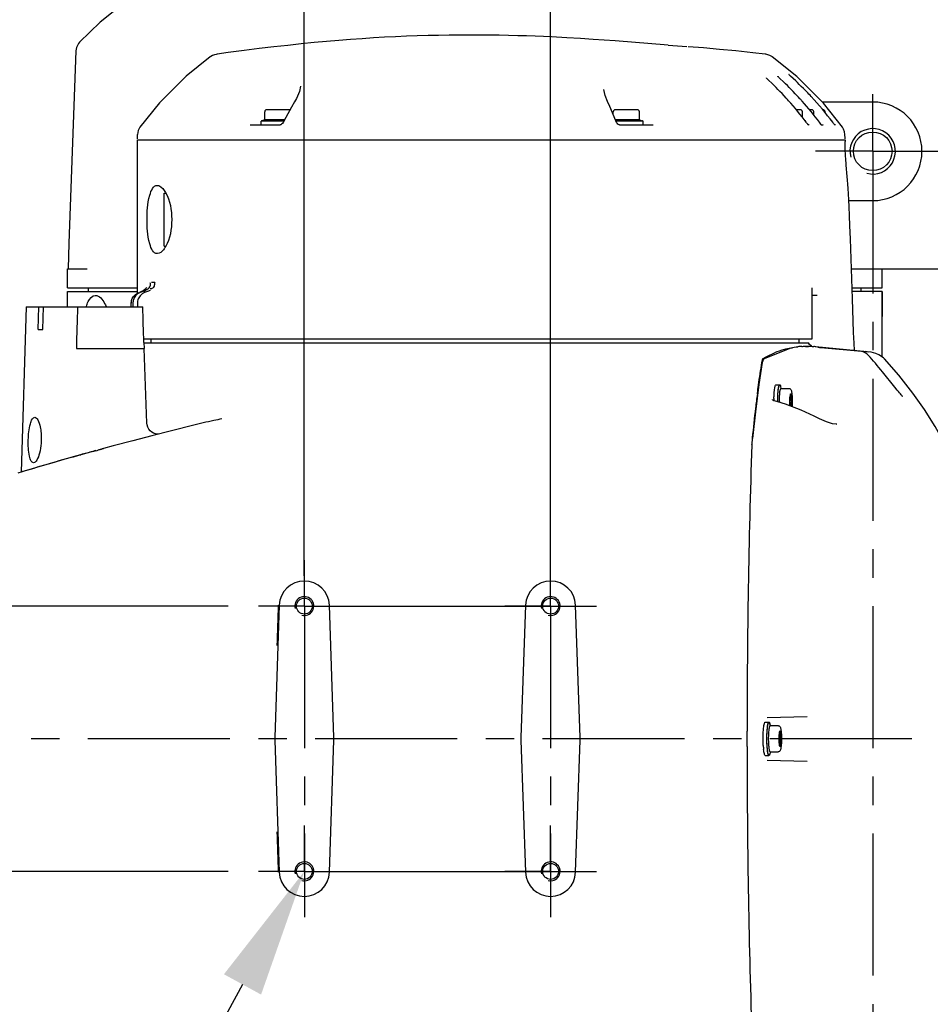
# Model space of a CAD drawing. Header units: millimetres. Extents: x 7426 to 8300, y 124 to 421.
# Tile 43 of 130: x 8020 to 8032, y 176 to 189. Entities that reach past the tile are written whole.
import ezdxf
from ezdxf import colors
from ezdxf.entities.mleader import LeaderData, LeaderLine
from ezdxf.math import Vec2, Vec3

# ---------------------------------------------------------------- set-up
doc = ezdxf.new("R2010")
doc.units = ezdxf.units.MM
doc.linetypes.add('BANKLINE1', pattern=[5.5, 4, -1.5])
doc.linetypes.add('CENTER', pattern=[0.6, 0.375, -0.075, 0.075, -0.075])
for name, color, linetype in [('00_COMPONENTS', 7, 'BANKLINE1'), ('DIM', 7, 'Continuous'), ('外形图', 7, 'Continuous'), ('尺寸标注', 7, 'Continuous')]:
    doc.layers.add(name, color=color, linetype=linetype)
doc.styles.add('微软雅黑', font='msyh.ttc')
doc.dimstyles.new('尺寸标注_1_20比例', dxfattribs={"dimtxt": 2.1, "dimasz": 1.7, "dimexe": 0.5, "dimexo": 0.4, "dimgap": 0.5, "dimtad": 1, "dimdec": 1, "dimlfac": 20, "dimdsep": 46, "dimtxsty": '微软雅黑', "dimcen": 0.09, "dimadec": 0, "dimazin": 0, "dimtp": 0.01, "dimtm": 0.01, "dimtfac": 1, "dimtdec": 1, "dimtofl": 0, "dimtmove": 0, "dimatfit": 3, "dimfxl": 1, "dimtolj": 1, "dimarcsym": 0})

# ---------------------------------------------------------------- blocks, each defined once
blk = doc.blocks.new('*D1478')
at = {"layer": 'Defpoints', "color": 0}
for p in [(8023.302, 180.792), (8018.053, 177.292), (8023.302, 177.292)]:
    blk.add_point(p, dxfattribs=at)
at = {"layer": '外形图', "color": 0, "linetype": 'Continuous', "lineweight": -2}
for p, q in [((8018.053, 182.492), (8018.053, 188.178)), ((8022.902, 180.792), (8017.553, 180.792)), ((8022.902, 177.292), (8017.553, 177.292)), ((8018.053, 175.592), (8018.053, 173.892))]:
    blk.add_line(p, q, dxfattribs=at)
at = {"layer": '外形图', "color": 0}
for points in [[(8017.77, 182.492), (8018.337, 182.492), (8018.053, 180.792)], [(8018.337, 175.592), (8017.77, 175.592), (8018.053, 177.292)]]:
    blk.add_solid(points, dxfattribs=at)
at = {"layer": '外形图', "color": 0, "insert": (8015.383, 186.185), "char_height": 2.1, "attachment_point": 2, "rotation": 90, "style": '微软雅黑'}
blk.add_mtext('\\A1;70', dxfattribs=at)
blk = doc.blocks.new('*D1479')
at = {"layer": 'Defpoints', "color": 0}
for p in [(8027.157, 192.853), (8023.907, 180.792), (8027.157, 180.792)]:
    blk.add_point(p, dxfattribs=at)
at = {"layer": '外形图', "color": 0, "linetype": 'Continuous', "lineweight": -2}
for p, q in [((8023.907, 181.192), (8023.907, 193.353)), ((8027.157, 181.192), (8027.157, 193.353)), ((8022.207, 192.853), (8020.507, 192.853)), ((8023.907, 192.853), (8027.157, 192.853)), ((8028.857, 192.853), (8030.557, 192.853))]:
    blk.add_line(p, q, dxfattribs=at)
at = {"layer": '外形图', "color": 0}
for points in [[(8022.207, 192.57), (8022.207, 193.136), (8023.907, 192.853)], [(8028.857, 193.136), (8028.857, 192.57), (8027.157, 192.853)]]:
    blk.add_solid(points, dxfattribs=at)
at = {"layer": '外形图', "color": 0, "insert": (8026.853, 195.525), "char_height": 2.1, "attachment_point": 3, "style": '微软雅黑'}
blk.add_mtext('\\A1;65', dxfattribs=at)
blk = doc.blocks.new('*D1512')
at = {"layer": 'Defpoints', "color": 0}
for p in [(8023.907, 192.853), (8023.907, 180.792), (8005.457, 180.292)]:
    blk.add_point(p, dxfattribs=at)
at = {"layer": 'DIM', "color": 0, "linetype": 'ByBlock', "lineweight": -2, "ltscale": 20}
for p, q in [((8005.457, 180.692), (8005.457, 193.353)), ((8023.907, 181.192), (8023.907, 193.353)), ((8007.157, 192.853), (8022.207, 192.853))]:
    blk.add_line(p, q, dxfattribs=at)
at = {"layer": 'DIM', "color": 0}
for points in [[(8007.157, 193.136), (8007.157, 192.57), (8005.457, 192.853)], [(8022.207, 192.57), (8022.207, 193.136), (8023.907, 192.853)]]:
    blk.add_solid(points, dxfattribs=at)
at = {"layer": 'DIM', "color": 0, "insert": (8014.682, 194.438), "char_height": 2.1, "attachment_point": 5, "style": '微软雅黑'}
blk.add_mtext('\\A1;\\A1;369', dxfattribs=at)
blk = doc.blocks.new('*D1515')
at = {"layer": 'Defpoints', "color": 0}
for p in [(8027.157, 192.853), (8027.157, 180.792), (8033.657, 179.041)]:
    blk.add_point(p, dxfattribs=at)
at = {"layer": 'DIM', "color": 0, "linetype": 'ByBlock', "lineweight": -2, "ltscale": 20}
for p, q in [((8027.157, 181.192), (8027.157, 193.353)), ((8033.657, 179.441), (8033.657, 193.353)), ((8031.957, 192.853), (8028.857, 192.853))]:
    blk.add_line(p, q, dxfattribs=at)
at = {"layer": 'DIM', "color": 0}
for points in [[(8028.857, 193.136), (8028.857, 192.57), (8027.157, 192.853)], [(8031.957, 192.57), (8031.957, 193.136), (8033.657, 192.853)]]:
    blk.add_solid(points, dxfattribs=at)
at = {"layer": 'DIM', "color": 0, "insert": (8030.407, 194.444), "char_height": 2.1, "attachment_point": 5, "style": '微软雅黑'}
blk.add_mtext('\\A1;\\A1;130', dxfattribs=at)
blk = doc.blocks.new('*D1530')
at = {"layer": 'Defpoints', "color": 0}
for p in [(8031.407, 186.792), (8031.407, 171.292), (8051.219, 171.292)]:
    blk.add_point(p, dxfattribs=at)
at = {"layer": 'DIM', "color": 0, "lineweight": -2}
for p, q in [((8031.807, 186.792), (8051.719, 186.792)), ((8051.219, 185.092), (8051.219, 172.992)), ((8031.807, 171.292), (8051.719, 171.292))]:
    blk.add_line(p, q, dxfattribs=at)
at = {"layer": 'DIM', "color": 0}
for points in [[(8051.503, 185.092), (8050.936, 185.092), (8051.219, 186.792)], [(8050.936, 172.992), (8051.503, 172.992), (8051.219, 171.292)]]:
    blk.add_solid(points, dxfattribs=at)
at = {"layer": 'DIM', "color": 0, "insert": (8049.629, 179.042), "char_height": 2.1, "attachment_point": 5, "rotation": 90, "style": '微软雅黑'}
blk.add_mtext('\\A1;310', dxfattribs=at)

msp = doc.modelspace()

# ---------------------------------------------------------------- linework, layer by layer
at = {"layer": '00_COMPONENTS', "linetype": 'CENTER', "ltscale": 5}
for p, q in [((8031.4074, 186.7919), (8031.4074, 171.2917)), ((8046.926, 179.0415), (7985.7152, 179.0415))]:
    msp.add_line(p, q, dxfattribs=at)
at = {"layer": '00_COMPONENTS', "linetype": 'CENTER', "ltscale": 20}
for p, q in [((8023.9073, 180.7918), (8027.1573, 180.7918)), ((8023.9073, 177.2918), (8027.1573, 177.2918))]:
    msp.add_line(p, q, dxfattribs=at)
at = {"layer": '外形图', "linetype": 'Continuous'}
for p, q in [((8027.3704, 188.2907), (8027.1709, 188.3007)), ((8027.5534, 188.2802), (8027.3704, 188.2907)), ((8027.7191, 188.2695), (8027.5534, 188.2802)), ((8027.8627, 188.2594), (8027.7191, 188.2695)), ((8028.0103, 188.2482), (8027.8627, 188.2594)), ((8028.7079, 188.193), (8028.0103, 188.2482)), ((8028.7079, 188.193), (8028.955, 188.1741)), ((8030.4046, 187.7809), (8030.0831, 188.0368)), ((8030.0888, 187.6772), (8030.0253, 187.7396)), ((8030.237, 187.7022), (8030.1799, 187.7575)), ((8030.3921, 187.7206), (8030.3251, 187.7844)), ((8030.4146, 187.6989), (8030.3921, 187.7206)), ((8030.7574, 187.4277), (8030.4046, 187.7809)), ((8023.855, 187.6509), (8023.855, 187.651)), ((8027.861, 187.6084), (8027.861, 187.6083)), ((8027.8751, 187.5276), (8027.861, 187.6084)), ((8030.1101, 187.656), (8030.0888, 187.6772)), ((8030.1332, 187.6329), (8030.1101, 187.656)), ((8030.1578, 187.6078), (8030.1332, 187.6329)), ((8030.1838, 187.5811), (8030.1578, 187.6078)), ((8030.2582, 187.6814), (8030.237, 187.7022)), ((8030.2813, 187.6587), (8030.2582, 187.6814)), ((8030.3058, 187.6342), (8030.2813, 187.6587)), ((8030.3318, 187.608), (8030.3058, 187.6342)), ((8030.3588, 187.5802), (8030.3318, 187.608)), ((8030.4391, 187.6751), (8030.4146, 187.6989)), ((8030.4651, 187.6494), (8030.4391, 187.6751)), ((8030.4925, 187.622), (8030.4651, 187.6494)), ((8030.521, 187.5931), (8030.4925, 187.622)), ((8023.8039, 187.4897), (8023.7783, 187.4442)), ((8027.9063, 187.4476), (8027.8751, 187.5276)), ((8030.2108, 187.5528), (8030.1838, 187.5811)), ((8030.2387, 187.5231), (8030.2108, 187.5528)), ((8030.3867, 187.5511), (8030.3588, 187.5802)), ((8030.447, 187.4865), (8030.4299, 187.5051)), ((8031.4074, 186.7919), (8031.4074, 187.5469)), ((8023.7048, 187.3394), (8023.4098, 187.3394)), ((8023.7367, 187.3739), (8023.6623, 187.2397)), ((8023.7783, 187.4441), (8023.7367, 187.3739)), ((8027.9375, 187.3814), (8027.9063, 187.4476)), ((8027.9976, 187.2459), (8027.9375, 187.3814)), ((8028.3048, 187.3394), (8028.0098, 187.3394)), ((8030.4548, 187.3394), (8030.4005, 187.3394)), ((8030.6048, 187.3394), (8030.5748, 187.3394)), ((8031.4074, 187.4419), (8030.7432, 187.4419)), ((8030.7549, 187.3394), (8030.7497, 187.3394)), ((8031.0101, 187.11), (8030.7574, 187.4277)), ((8023.3848, 187.2092), (8023.3471, 187.1955)), ((8023.3848, 187.2092), (8023.3848, 187.3144)), ((8023.6464, 187.2092), (8023.3848, 187.2092)), ((8023.6623, 187.2397), (8023.6272, 187.1723)), ((8027.9848, 187.2747), (8027.9848, 187.3144)), ((8028.0286, 187.1711), (8027.9976, 187.2459)), ((8028.3298, 187.2092), (8028.0128, 187.2092)), ((8028.3298, 187.2092), (8028.3298, 187.3144)), ((8028.3298, 187.2092), (8028.3674, 187.1955)), ((8030.4798, 187.2408), (8030.4798, 187.3144)), ((8030.5136, 187.1969), (8030.5175, 187.1955)), ((8030.6298, 187.272), (8030.6298, 187.3144)), ((8030.7799, 187.3032), (8030.7799, 187.3144)), ((8023.1927, 187.1419), (8023.5897, 187.1419)), ((8023.6374, 187.1919), (8023.3373, 187.1919)), ((8023.3373, 187.1419), (8023.3373, 187.1919)), ((8023.5953, 187.1429), (8023.5896, 187.1419)), ((8028.3773, 187.1919), (8028.02, 187.1919)), ((8028.0338, 187.1617), (8028.0286, 187.1712)), ((8028.0652, 187.1419), (8028.5123, 187.1419)), ((8028.3773, 187.1419), (8028.3773, 187.1919)), ((8030.5273, 187.1919), (8030.5175, 187.1919)), ((8030.5273, 187.1791), (8030.5273, 187.1919)), ((8030.5356, 187.1682), (8030.5309, 187.1745)), ((8030.5457, 187.1547), (8030.5356, 187.1682)), ((8030.5682, 187.1419), (8030.5557, 187.1419)), ((8030.7143, 187.1626), (8030.7054, 187.1745)), ((8030.723, 187.1511), (8030.7143, 187.1626)), ((8030.7284, 187.1419), (8030.7554, 187.1419)), ((8030.7335, 187.1378), (8030.7302, 187.1419)), ((8030.8905, 187.1611), (8030.8805, 187.1745)), ((8030.8996, 187.1491), (8030.8905, 187.1611)), ((8030.9183, 187.1419), (8030.9052, 187.1419)), ((8021.7069, 186.9569), (8021.7069, 187.0149)), ((8021.7072, 184.9259), (8021.7072, 186.9419)), ((8021.7073, 186.9419), (8031.0427, 186.9419)), ((8031.0418, 187.0139), (8031.0377, 187.049)), ((8031.0424, 186.9669), (8031.0384, 186.9669)), ((8031.0424, 186.9669), (8031.0418, 187.0151)), ((8031.0424, 186.9569), (8031.0424, 186.9656)), ((8031.0428, 186.9419), (8031.0431, 186.9209)), ((8031.0452, 186.8262), (8031.0431, 186.9219)), ((8031.4074, 186.7919), (8030.6523, 186.7919)), ((8031.4074, 186.7919), (8032.1624, 186.7919)), ((8031.4074, 186.7919), (8031.4074, 186.0369)), ((8022.0572, 186.2419), (8022.0789, 186.2419)), ((8022.0572, 185.5419), (8022.0572, 186.2419)), ((8031.0928, 186.1419), (8031.4074, 186.1419)), ((8031.1399, 184.8448), (8031.1138, 185.6373)), ((8022.0572, 185.5419), (8022.0787, 185.5419)), ((8020.7822, 185.2419), (8021.0436, 185.2419)), ((8020.7822, 184.9919), (8020.7822, 185.2419)), ((8031.1269, 185.2419), (8037.6367, 185.2419)), ((8031.5324, 184.9919), (8031.5324, 185.2419)), ((8020.7823, 184.9919), (8021.7072, 184.9919)), ((8021.0572, 184.9419), (8021.0572, 184.9919)), ((8021.892, 185.0669), (8021.9325, 185.0669)), ((8030.6073, 184.3169), (8030.6073, 184.9906)), ((8031.135, 184.9919), (8031.5323, 184.9919)), ((8031.2574, 184.9419), (8031.2574, 184.9919)), ((8020.7822, 184.9419), (8021.7072, 184.9419)), ((8020.7822, 184.7419), (8020.7822, 184.9419)), ((8021.7237, 184.9287), (8021.7168, 184.9259)), ((8021.772, 184.9482), (8021.7384, 184.9347)), ((8021.79, 184.9473), (8021.7388, 184.9278)), ((8021.7806, 184.9521), (8021.772, 184.9482)), ((8021.8143, 184.977), (8021.7806, 184.9521)), ((8021.79, 184.9473), (8021.801, 184.9521)), ((8021.8502, 184.9473), (8021.799, 184.9278)), ((8021.801, 184.9521), (8021.8116, 184.9578)), ((8021.8611, 184.9521), (8021.8502, 184.9473)), ((8021.8717, 184.9578), (8021.8611, 184.9521)), ((8030.6754, 184.8919), (8030.6073, 184.8919)), ((8031.5324, 184.9419), (8031.1367, 184.9419)), ((8031.5323, 184.8744), (8031.5322, 184.9419)), ((8031.5324, 184.8007), (8031.5323, 184.8744)), ((8031.5324, 184.9419), (8031.5329, 184.6146)), ((8020.2354, 184.7419), (8020.1697, 182.5607)), ((8020.2354, 184.7419), (8021.7751, 184.7419)), ((8020.3969, 184.4419), (8020.4044, 184.7419)), ((8020.457, 184.4419), (8020.4645, 184.7419)), ((8021.623, 184.7419), (8021.623, 184.7868)), ((8021.6447, 184.7868), (8021.6447, 184.7419)), ((8021.7048, 184.7868), (8021.7048, 184.7419)), ((8031.1501, 184.5576), (8031.1398, 184.8447)), ((8031.5343, 184.0798), (8031.5329, 184.6146)), ((8020.3969, 184.4419), (8020.457, 184.4419)), ((8021.7883, 184.3169), (8030.6072, 184.3169)), ((8021.7898, 184.2679), (8021.7921, 184.1919)), ((8021.7898, 184.2669), (8030.5611, 184.2669)), ((8021.8822, 184.3169), (8021.8822, 184.2669)), ((8030.4323, 184.3169), (8030.4323, 184.2669)), ((8030.4744, 184.2184), (8030.48, 184.2187)), ((8030.48, 184.2187), (8030.4937, 184.2192)), ((8030.4937, 184.2192), (8030.503, 184.2195)), ((8030.503, 184.2196), (8030.5252, 184.2199)), ((8030.5988, 184.2171), (8030.5271, 184.2102)), ((8030.657, 184.213), (8030.5988, 184.2171)), ((8030.6093, 184.2187), (8030.6296, 184.2159)), ((8031.3368, 184.1482), (8030.6546, 184.2133)), ((8030.657, 184.213), (8030.6546, 184.2133)), ((8020.8988, 184.1919), (8021.7952, 184.1919)), ((8021.83, 183.204), (8021.7952, 184.1919)), ((8030.3133, 184.1896), (8029.9739, 184.0535)), ((8030.3503, 184.1931), (8030.3133, 184.1896)), ((8030.725, 184.199), (8030.7117, 184.2003)), ((8030.7456, 184.1971), (8030.725, 184.199)), ((8030.7701, 184.1948), (8030.7456, 184.1971)), ((8030.7461, 184.203), (8030.752, 184.2026)), ((8030.752, 184.2026), (8030.784, 184.1998)), ((8031.2591, 184.1493), (8030.7701, 184.1948)), ((8030.784, 184.1998), (8030.7916, 184.199)), ((8030.7916, 184.199), (8030.8006, 184.1982)), ((8031.3888, 184.1406), (8031.3366, 184.1482)), ((8031.45, 184.1231), (8031.3888, 184.1406)), ((8031.534, 184.077), (8031.5339, 184.1295)), ((8029.9512, 184.0057), (8029.9058, 183.7135)), ((8029.9465, 184.0073), (8029.9495, 184.0254)), ((8029.9531, 184.0161), (8029.9512, 184.0057)), ((8029.9568, 184.0298), (8029.9531, 184.0161)), ((8029.9618, 184.0412), (8029.9568, 184.0298)), ((8029.9608, 184.0584), (8029.9689, 184.063)), ((8029.9739, 184.0535), (8029.9737, 184.0534)), ((8031.5643, 184.053), (8031.5505, 184.067)), ((8031.5643, 184.053), (8031.5626, 184.0548)), ((8031.6984, 183.681), (8031.5369, 183.8826)), ((8029.9058, 183.7135), (8029.8592, 183.3564)), ((8030.1313, 183.7119), (8030.181, 183.7119)), ((8030.2019, 183.6644), (8030.1934, 183.6893)), ((8029.8853, 183.594), (8029.8863, 183.6013)), ((8030.1981, 183.6644), (8030.3025, 183.6644)), ((8031.732, 183.6395), (8031.6984, 183.681)), ((8031.7469, 183.6213), (8031.732, 183.6395)), ((8030.0855, 183.5152), (8030.0849, 183.5167)), ((8030.0849, 183.5167), (8030.0849, 183.5167)), ((8030.3303, 183.5359), (8030.3159, 183.5359)), ((8030.3303, 183.4478), (8030.3159, 183.4478)), ((8029.8592, 183.3564), (8029.8203, 183.0011)), ((8022.4295, 183.1742), (8021.8942, 183.0383)), ((8030.7038, 183.2631), (8030.6357, 183.2967)), ((8030.9316, 183.1907), (8030.9322, 183.1907)), ((8029.8125, 182.9189), (8029.8126, 182.9228)), ((8020.9531, 182.7873), (8020.9581, 182.7888)), ((8021.1145, 182.8321), (8021.1177, 182.833)), ((8021.1177, 182.833), (8021.1572, 182.8438)), ((8020.1322, 182.5494), (8020.1902, 182.5668)), ((8020.195, 182.5668), (8020.1902, 182.5668)), ((8023.9073, 180.7918), (8023.9073, 181.3968)), ((8027.1573, 180.7918), (8027.1573, 181.3968)), ((8023.9073, 180.7918), (8023.3023, 180.7918)), ((8023.5772, 180.8033), (8023.5163, 179.0592)), ((8023.9073, 180.7918), (8024.5123, 180.7918)), ((8023.9073, 180.7918), (8023.9073, 180.1868)), ((8024.2982, 179.0592), (8024.2373, 180.8033)), ((8027.1573, 180.7918), (8026.5523, 180.7918)), ((8026.8273, 180.8033), (8026.7664, 179.0592)), ((8027.1573, 180.7918), (8027.7623, 180.7918)), ((8027.1573, 180.7918), (8027.1573, 180.1868)), ((8027.5482, 179.0592), (8027.4873, 180.8033)), ((8030.0134, 179.3224), (8030.5416, 179.3364)), ((8029.749, 179.0418), (8029.749, 179.142)), ((8029.9892, 179.2618), (8030.0388, 179.2618)), ((8030.0597, 179.2143), (8030.0513, 179.2392)), ((8030.056, 179.2143), (8030.1604, 179.2143)), ((8023.5163, 179.0243), (8023.5772, 177.2802)), ((8024.2373, 177.2802), (8024.2982, 179.0243)), ((8026.7664, 179.0243), (8026.8273, 177.2802)), ((8027.4873, 177.2802), (8027.5482, 179.0243)), ((8029.749, 178.9415), (8029.749, 179.0418)), ((8030.1881, 179.0858), (8030.1738, 179.0858)), ((8030.1881, 178.9978), (8030.1738, 178.9978)), ((8029.9892, 178.8218), (8030.0388, 178.8218)), ((8030.0134, 178.7612), (8030.5416, 178.7472)), ((8030.0597, 178.8693), (8030.0513, 178.8443)), ((8030.056, 178.8693), (8030.1604, 178.8693)), ((8023.9073, 177.2918), (8023.9073, 177.8968)), ((8027.1573, 177.2918), (8027.1573, 177.8968)), ((8023.9073, 177.2918), (8023.3023, 177.2918)), ((8023.9073, 177.2918), (8024.5123, 177.2918)), ((8023.9073, 177.2918), (8023.9073, 176.6868)), ((8027.1573, 177.2918), (8026.5523, 177.2918)), ((8027.1573, 177.2918), (8027.7623, 177.2918)), ((8027.1573, 177.2918), (8027.1573, 176.6868))]:
    msp.add_line(p, q, dxfattribs=at)
for points in [[(8021.8826, 188.9995), (8021.5979, 188.8104), (8021.2114, 188.4947), (8020.9415, 188.2339)], [(8027.1709, 188.3007), (8027.0649, 188.3053), (8026.9549, 188.3096), (8026.8411, 188.3136), (8026.7236, 188.3171), (8026.6027, 188.3201), (8026.4785, 188.3226), (8026.3513, 188.3244), (8026.2214, 188.3255), (8026.0889, 188.3258), (8025.9542, 188.3254), (8025.8175, 188.324), (8025.6792, 188.3218), (8025.5394, 188.3187), (8025.3982, 188.3146), (8025.2556, 188.3095), (8025.1117, 188.3033), (8024.9663, 188.2961), (8024.8191, 188.2877), (8024.6698, 188.2782), (8024.5177, 188.2673), (8024.3618, 188.255), (8024.2016, 188.2412), (8024.0367, 188.2258), (8023.8665, 188.2088), (8023.6905, 188.1901), (8023.5059, 188.1694), (8023.3126, 188.1465), (8023.1116, 188.1215), (8022.9038, 188.0942), (8022.7573, 188.074)], [(8020.8919, 188.1199), (8020.7974, 185.5781), (8020.7888, 185.2419)], [(8020.9415, 188.2339), (8020.9263, 188.216), (8020.8989, 188.1614), (8020.8919, 188.1199)], [(8029.6033, 188.1158), (8029.385, 188.1373), (8029.1742, 188.1563), (8028.9721, 188.1727)], [(8029.9908, 188.0729), (8029.8271, 188.0918), (8029.6033, 188.1158)], [(8022.6645, 188.0369), (8022.346, 187.7836), (8021.9955, 187.4338), (8021.7374, 187.1101)], [(8022.7574, 188.074), (8022.7422, 188.0713), (8022.7196, 188.0651), (8022.6964, 188.0557), (8022.6731, 188.0427), (8022.6645, 188.0369)], [(8030.0833, 188.0367), (8030.0522, 188.0551), (8030.0217, 188.0666), (8029.9954, 188.0723), (8029.9896, 188.0731)], [(8030.0253, 187.7396), (8030.02, 187.7448), (8030.0155, 187.7493), (8030.0116, 187.7533), (8030.0084, 187.7566), (8030.006, 187.7592), (8030.0043, 187.7611), (8030.0042, 187.7612)], [(8030.1799, 187.7575), (8030.1691, 187.7681), (8030.1646, 187.7726), (8030.1608, 187.7764), (8030.1577, 187.7796), (8030.1553, 187.7821), (8030.1537, 187.7839), (8030.1536, 187.784)], [(8030.3251, 187.7844), (8030.3197, 187.7897), (8030.3149, 187.7943), (8030.3108, 187.7983), (8030.3074, 187.8017), (8030.3048, 187.8044), (8030.3031, 187.8063), (8030.3029, 187.8065)], [(8023.855, 187.651), (8023.8422, 187.581), (8023.8039, 187.4897)], [(8030.5968, 187.5137), (8030.5806, 187.531), (8030.5655, 187.547), (8030.5505, 187.5627), (8030.521, 187.5931)], [(8030.2968, 187.4597), (8030.2819, 187.4762), (8030.2674, 187.4921), (8030.2387, 187.5231)], [(8030.4299, 187.5051), (8030.4154, 187.5207), (8030.3867, 187.5511)], [(8021.7374, 187.1101), (8021.7158, 187.0684), (8021.7069, 187.0149)], [(8023.6272, 187.1723), (8023.6185, 187.1595), (8023.6069, 187.149), (8023.5953, 187.1429)], [(8028.065, 187.1419), (8028.064, 187.1419), (8028.0541, 187.1446), (8028.0432, 187.1516), (8028.0338, 187.1617)], [(8030.5585, 187.1383), (8030.5589, 187.1379), (8030.5585, 187.1384), (8030.5566, 187.1408), (8030.5537, 187.1444), (8030.55, 187.1491), (8030.5457, 187.1547)], [(8030.7302, 187.1419), (8030.7297, 187.1425), (8030.7267, 187.1464), (8030.723, 187.1511)], [(8030.7432, 187.1419), (8030.7479, 187.1412), (8030.7521, 187.139), (8030.7554, 187.1357)], [(8030.9061, 187.1408), (8030.9033, 187.1444), (8030.8996, 187.1491)], [(8030.9081, 187.1383), (8030.9085, 187.1379), (8030.908, 187.1384), (8030.9061, 187.1408)], [(8031.0377, 187.049), (8031.0245, 187.0862), (8031.0109, 187.109)], [(8031.0495, 186.7247), (8031.0487, 186.738), (8031.0452, 186.8262)], [(8031.0582, 186.6098), (8031.0556, 186.6399), (8031.0533, 186.6687), (8031.0513, 186.6964), (8031.0496, 186.7233)], [(8031.1138, 185.6373), (8031.1075, 185.8075), (8031.102, 185.9454), (8031.0969, 186.0588), (8031.0922, 186.153), (8031.0878, 186.2322), (8031.0835, 186.2998), (8031.0794, 186.3586), (8031.0755, 186.4108), (8031.0716, 186.4585), (8031.0582, 186.6098)], [(8021.8259, 184.9923), (8021.8262, 184.9934), (8021.8143, 184.977)], [(8031.1676, 184.1643), (8031.1625, 184.2627), (8031.1563, 184.4009), (8031.1501, 184.5576)], [(8030.6053, 184.2196), (8030.5941, 184.2243), (8030.5737, 184.2416), (8030.5611, 184.2669)], [(8030.7117, 184.2003), (8030.6973, 184.2018), (8030.692, 184.2024), (8030.6881, 184.2028), (8030.6858, 184.2031), (8030.6852, 184.2032)], [(8031.5505, 184.067), (8031.4888, 184.1071), (8031.45, 184.1231)], [(8029.9737, 184.0534), (8029.9709, 184.0516), (8029.9618, 184.0412)], [(8032.3389, 182.9738), (8032.233, 183.1627), (8032.0916, 183.3846), (8031.9377, 183.6014), (8031.7527, 183.8367), (8031.5626, 184.0548)], [(8031.783, 183.5791), (8031.7726, 183.591), (8031.7605, 183.6051), (8031.7469, 183.6213)], [(8031.8056, 183.5567), (8031.8035, 183.5583), (8031.7987, 183.5627), (8031.7918, 183.5696), (8031.783, 183.5791)], [(8030.1114, 183.4986), (8030.1032, 183.5014), (8030.0913, 183.5084), (8030.0855, 183.5152)], [(8030.6357, 183.2967), (8030.4618, 183.3786), (8030.2569, 183.4562), (8030.1114, 183.4986)], [(8021.9788, 183.0598), (8021.9649, 183.0603), (8021.9418, 183.0644), (8021.9177, 183.0729), (8021.8945, 183.086), (8021.8734, 183.1037), (8021.8553, 183.1259), (8021.8412, 183.1522), (8021.8325, 183.1819), (8021.83, 183.204)], [(8030.9322, 183.1907), (8030.8761, 183.1987), (8030.7972, 183.2233), (8030.7038, 183.2631)], [(8021.8942, 183.0383), (8021.6453, 182.9741), (8021.3828, 182.9048), (8021.2572, 182.871)]]:
    msp.add_lwpolyline(points, dxfattribs=at)
for centre, radius in [((8031.4074, 186.7919), 0.255), ((8023.9073, 180.7918), 0.105), ((8027.1573, 180.7918), 0.105), ((8023.9073, 177.2918), 0.105), ((8027.1573, 177.2918), 0.105)]:
    msp.add_circle(centre, radius, dxfattribs=at)
for centre, radius, start, end in [((8027.3181, 184.7768), 4.0088, 36.73422, 42.01047), ((8027.4831, 184.7685), 4.0215, 41.8952, 42.52247), ((8027.6651, 184.7747), 4.0122, 36.73534, 43.05338), ((8023.4098, 187.3144), 0.025, 90, 180), ((8023.7048, 187.3144), 0.025, 63.08156, 90), ((8028.0098, 187.3144), 0.025, 90, 180), ((8028.3048, 187.3144), 0.025, 0, 90), ((8030.4548, 187.3144), 0.025, 0, 90), ((8027.4931, 184.7772), 4.0082, 36.73306, 41.89754), ((8030.6048, 187.3144), 0.025, 0, 90), ((8030.7549, 187.3144), 0.025, 0, 90), ((8031.4074, 186.7919), 0.65, 270, 90), ((8023.3523, 187.1814), 0.015, 110, 135.55634), ((8028.3623, 187.1814), 0.015, 44.44366, 70), ((8030.5123, 187.1814), 0.015, 44.44366, 70), ((8031.4074, 186.7919), 0.3, 255, 195), ((8232.8943, 178.2391), 212.079, 178.24293, 178.391586), ((8021.7783, 184.7865), 0.1552, 175.61981, 179.86843), ((8021.7995, 184.7868), 0.1548, 175.71035, 179.99066), ((7804.4593, 177.7397), 217.4285, 1.720549, 1.845506), ((8030.5274, 183.1945), 1.0253, 92.96338, 96.12267), ((8030.5618, 183.4506), 0.7683, 83.13965, 84.93837), ((8030.5759, 183.0239), 1.2021, 106.17442, 112.7511), ((8031.3028, 184.0133), 0.137, 70.69563, 84.60373), ((8027.1428, 180.335), 5.6473, 38.91721, 41.87411), ((8046.1625, 181.4427), 16.4187, 172.47097, 173.14649), ((8031.8516, 183.4921), 1.7475, 178.75555, 179.70615), ((8031.9275, 183.4919), 1.7737, 180.00004, 180.18139), ((8031.8942, 183.4919), 1.7399, 180.00004, 180.18999), ((8031.5675, 183.4919), 1.3907, 180.00001, 180.51082), ((8049.8734, 181.0056), 20.1553, 173.17146, 174.28585), ((8147.5644, 179.0518), 117.8154, 178.119058, 179.956131), ((8031.397, 182.8708), 1.5852, 176.41837, 178.12243), ((8031.035, 182.8935), 1.2225, 174.90945, 176.41921), ((8030.8073, 182.9133), 0.994, 174.28235, 174.88141), ((8031.5079, 145.056), 39.1798, 105.6282, 106.78344), ((8031.1958, 145.8897), 38.2914, 105.19849, 106.6959), ((8026.7924, 162.0496), 21.5441, 105.28081, 105.71227), ((8025.9983, 164.9844), 18.5038, 105.16773, 105.29322), ((8020.2085, 186.3447), 3.6292, 285.15397, 286.32679), ((8025.1516, 168.4305), 14.9565, 105.20127, 105.33609), ((8023.9073, 180.7918), 0.3302, 2, 178), ((8027.1573, 180.7918), 0.3302, 2, 178), ((8023.9073, 180.7918), 0.125, 255, 195), ((8027.1573, 180.7918), 0.125, 255, 195), ((8145.5714, 178.9983), 115.8224, 180.028062, 181.896749), ((8030.9206, 178.9986), 0.9573, 184.0028, 185.89006), ((8023.9073, 177.2918), 0.125, 255, 195), ((8027.1573, 177.2918), 0.125, 255, 195), ((8023.9073, 177.2918), 0.3302, 182, 358), ((8027.1573, 177.2918), 0.3302, 182, 358)]:
    msp.add_arc(centre, radius, start, end, dxfattribs=at)
for centre, major_axis in [((8024.0162, 179.0418), (0.5002, 0)), ((8023.7983, 179.0418), (-0.5002, 0)), ((8027.2662, 179.0418), (0.5002, 0)), ((8027.0484, 179.0418), (-0.5002, 0))]:
    msp.add_ellipse(centre, major_axis=major_axis, ratio=0.9996569, start_param=3.106698, end_param=3.1764873, dxfattribs=at)
for points, knots in [([(8021.9677, 185.4419), (8021.9137, 185.4419), (8021.8314, 185.6419), (8021.8339, 185.8919), (8021.8314, 186.1419), (8021.9137, 186.3419), (8021.9677, 186.3419)], [0, 0, 0, 0, 0.1663799, 0.5000057, 0.8336291, 1, 1, 1, 1]), ([(8021.9677, 186.3419), (8021.9768, 186.3419), (8022.0253, 186.3291), (8022.056, 186.2841), (8022.0755, 186.2499)], [0, 0, 0, 0, 0.1885243, 1, 1, 1, 1]), ([(8022.0755, 186.2499), (8022.1362, 186.1435), (8022.1783, 185.8917), (8022.1361, 185.6399), (8022.0754, 185.5336)], [0, 0, 0, 0, 0.5001187, 1, 1, 1, 1]), ([(8022.0754, 185.5336), (8022.0675, 185.5199), (8022.0423, 185.4807), (8021.9999, 185.4419), (8021.9677, 185.4419)], [0, 0, 0, 0, 0.3285712, 1, 1, 1, 1]), ([(8021.8501, 184.9841), (8021.8565, 184.9896), (8021.8681, 185.0013), (8021.8753, 185.0167), (8021.8767, 185.0246)], [0, 0, 0, 0, 0.5133759, 1, 1, 1, 1]), ([(8021.8767, 185.0246), (8021.8776, 185.0297), (8021.8778, 185.0412), (8021.8743, 185.052), (8021.8718, 185.0575)], [0, 0, 0, 0, 0.4650786, 1, 1, 1, 1]), ([(8021.9271, 185.0226), (8021.9254, 185.0151), (8021.9205, 185.0004), (8021.9095, 184.9888), (8021.903, 184.985)], [0, 0, 0, 0, 0.5065688, 1, 1, 1, 1]), ([(8021.9325, 185.0669), (8021.9318, 185.0594), (8021.9308, 185.0446), (8021.9288, 185.0298), (8021.9271, 185.0226)], [0, 0, 0, 0, 0.5024382, 1, 1, 1, 1]), ([(8021.0315, 184.7456), (8021.0377, 184.7671), (8021.0564, 184.8252), (8021.1066, 184.8919), (8021.1484, 184.8919)], [0, 0, 0, 0, 0.3481439, 1, 1, 1, 1]), ([(8021.1484, 184.8919), (8021.1611, 184.8919), (8021.2308, 184.87), (8021.2679, 184.7987), (8021.2906, 184.7459)], [0, 0, 0, 0, 0.1807479, 1, 1, 1, 1]), ([(8021.6372, 184.8506), (8021.6412, 184.859), (8021.6508, 184.8751), (8021.6632, 184.8891), (8021.6699, 184.8955)], [0, 0, 0, 0, 0.4999567, 1, 1, 1, 1]), ([(8021.6699, 184.8955), (8021.6767, 184.902), (8021.6915, 184.9137), (8021.7082, 184.9224), (8021.7168, 184.9259)], [0, 0, 0, 0, 0.5036806, 1, 1, 1, 1]), ([(8021.8116, 184.9578), (8021.8181, 184.9616), (8021.8315, 184.9697), (8021.8441, 184.9789), (8021.8501, 184.9841)], [0, 0, 0, 0, 0.4884498, 1, 1, 1, 1]), ([(8021.903, 184.985), (8021.8989, 184.9825), (8021.8887, 184.9786), (8021.878, 184.9773), (8021.8721, 184.9771)], [0, 0, 0, 0, 0.4529545, 1, 1, 1, 1]), ([(8021.6236, 184.7983), (8021.6243, 184.8073), (8021.6272, 184.8253), (8021.6333, 184.8424), (8021.6372, 184.8506)], [0, 0, 0, 0, 0.4996991, 1, 1, 1, 1]), ([(8021.6564, 184.8462), (8021.6533, 184.8386), (8021.6483, 184.8229), (8021.6457, 184.8066), (8021.6451, 184.7984)], [0, 0, 0, 0, 0.4996245, 1, 1, 1, 1]), ([(8029.8863, 183.6013), (8029.891, 183.6368), (8029.9095, 183.7724), (8029.93, 183.9077), (8029.9465, 184.0073)], [0, 0, 0, 0, 0.2617261, 1, 1, 1, 1]), ([(8029.9567, 184.0529), (8029.9573, 184.0541), (8029.9583, 184.0562), (8029.9599, 184.0579), (8029.9608, 184.0584)], [0, 0, 0, 0, 0.5891723, 1, 1, 1, 1]), ([(8030.1105, 183.6333), (8030.1117, 183.6443), (8030.1139, 183.6636), (8030.119, 183.6888), (8030.1231, 183.7037), (8030.1287, 183.7119), (8030.1313, 183.7119)], [0, 0, 0, 0, 0.4023544, 0.7078621, 0.905268, 1, 1, 1, 1]), ([(8030.1538, 183.4919), (8030.1538, 183.5199), (8030.1549, 183.5718), (8030.1596, 183.633), (8030.1651, 183.6725), (8030.1698, 183.693), (8030.1736, 183.7055), (8030.1787, 183.7119), (8030.181, 183.7119)], [0, 0, 0, 0, 0.3748413, 0.6936056, 0.8167577, 0.9096356, 0.9698076, 1, 1, 1, 1]), ([(8030.1543, 183.4919), (8030.1543, 183.507), (8030.1547, 183.5365), (8030.1564, 183.5792), (8030.1591, 183.618), (8030.1627, 183.6511), (8030.1665, 183.6746), (8030.1701, 183.6893), (8030.1726, 183.6973), (8030.1753, 183.703), (8030.1779, 183.7067), (8030.1816, 183.7081), (8030.1834, 183.7067), (8030.1842, 183.7059)], [0, 0, 0, 0, 0.2021649, 0.3954322, 0.5713695, 0.7223285, 0.8419283, 0.8884647, 0.925646, 0.9534416, 0.9724921, 0.9855944, 1, 1, 1, 1]), ([(8030.181, 183.7119), (8030.1814, 183.7119), (8030.1838, 183.7113), (8030.1854, 183.7091), (8030.1864, 183.7074)], [0, 0, 0, 0, 0.1932229, 1, 1, 1, 1]), ([(8030.1842, 183.7059), (8030.185, 183.7051), (8030.1879, 183.7018), (8030.19, 183.6978), (8030.1913, 183.6948)], [0, 0, 0, 0, 0.2642054, 1, 1, 1, 1]), ([(8030.1864, 183.7074), (8030.1869, 183.7066), (8030.1889, 183.7028), (8030.1903, 183.6987), (8030.1913, 183.6953)], [0, 0, 0, 0, 0.2017102, 1, 1, 1, 1]), ([(8030.1046, 183.5301), (8030.1047, 183.5363), (8030.1053, 183.5603), (8030.1065, 183.5842), (8030.1078, 183.6019)], [0, 0, 0, 0, 0.2608254, 1, 1, 1, 1]), ([(8030.1078, 183.6019), (8030.108, 183.6046), (8030.1088, 183.6151), (8030.1097, 183.6255), (8030.1105, 183.6333)], [0, 0, 0, 0, 0.2609752, 1, 1, 1, 1]), ([(8030.1768, 183.4919), (8030.1768, 183.5136), (8030.1777, 183.554), (8030.1812, 183.6016), (8030.1855, 183.6325), (8030.1891, 183.6488), (8030.1922, 183.6588), (8030.1959, 183.6641), (8030.1978, 183.6643)], [0, 0, 0, 0, 0.3717262, 0.6889947, 0.8123962, 0.9062916, 0.9681797, 1, 1, 1, 1]), ([(8030.3025, 183.6644), (8030.3068, 183.6644), (8030.3149, 183.6624), (8030.3257, 183.6538), (8030.3324, 183.6403), (8030.3367, 183.6232), (8030.3399, 183.6033), (8030.3424, 183.5796), (8030.345, 183.542), (8030.3457, 183.5123), (8030.3457, 183.4919)], [0, 0, 0, 0, 0.0672233, 0.1259724, 0.213062, 0.2992042, 0.4046292, 0.5315033, 0.6767025, 1, 1, 1, 1]), ([(8030.3146, 183.4919), (8030.3146, 183.5088), (8030.3156, 183.5382), (8030.3183, 183.5677), (8030.3208, 183.58)], [0, 0, 0, 0, 0.573424, 1, 1, 1, 1]), ([(8030.3209, 183.5799), (8030.3192, 183.5727), (8030.3184, 183.5567), (8030.3259, 183.5426), (8030.3303, 183.5359)], [0, 0, 0, 0, 0.4768505, 1, 1, 1, 1]), ([(8030.3208, 183.58), (8030.3211, 183.581), (8030.3218, 183.5845), (8030.3228, 183.5881), (8030.3238, 183.5904)], [0, 0, 0, 0, 0.3000336, 1, 1, 1, 1]), ([(8030.3238, 183.5904), (8030.3244, 183.5919), (8030.3253, 183.5945), (8030.3285, 183.5944), (8030.3299, 183.5924), (8030.3313, 183.5896), (8030.3326, 183.5854), (8030.3338, 183.5801), (8030.3356, 183.5706), (8030.3373, 183.5564), (8030.3388, 183.5369), (8030.3398, 183.515), (8030.34, 183.4997), (8030.34, 183.4919)], [0, 0, 0, 0, 0.0441334, 0.0574534, 0.0761404, 0.104701, 0.144109, 0.194308, 0.2548682, 0.4041075, 0.5844734, 0.7866209, 1, 1, 1, 1]), ([(8030.3169, 183.4333), (8030.3165, 183.4378), (8030.3151, 183.4573), (8030.3146, 183.4768), (8030.3146, 183.4919)], [0, 0, 0, 0, 0.2295309, 1, 1, 1, 1]), ([(8030.3303, 183.4478), (8030.3294, 183.4465), (8030.3262, 183.4413), (8030.3234, 183.4358), (8030.3219, 183.4315)], [0, 0, 0, 0, 0.2598276, 1, 1, 1, 1]), ([(8030.34, 183.4919), (8030.34, 183.4859), (8030.3398, 183.4637), (8030.3387, 183.4416), (8030.337, 183.4255)], [0, 0, 0, 0, 0.2701019, 1, 1, 1, 1]), ([(8030.3457, 183.4919), (8030.3457, 183.4859), (8030.3456, 183.4631), (8030.3448, 183.4402), (8030.3437, 183.4232)], [0, 0, 0, 0, 0.2583532, 1, 1, 1, 1]), ([(8020.3334, 182.6824), (8020.3208, 182.6824), (8020.292, 182.7129), (8020.2679, 182.8152), (8020.2581, 182.9835), (8020.2769, 183.1514), (8020.3072, 183.2523), (8020.3369, 183.2824), (8020.3497, 183.2824)], [0, 0, 0, 0, 0.0583971, 0.1644485, 0.4988743, 0.8330921, 0.9401863, 1, 1, 1, 1]), ([(8020.3497, 183.2824), (8020.3669, 183.2824), (8020.4043, 183.2344), (8020.4148, 183.189), (8020.4215, 183.157)], [0, 0, 0, 0, 0.344494, 1, 1, 1, 1]), ([(8022.8176, 183.2618), (8022.7832, 183.2548), (8022.6535, 183.2278), (8022.5243, 183.1985), (8022.43, 183.1743)], [0, 0, 0, 0, 0.265105, 1, 1, 1, 1]), ([(8020.4215, 183.157), (8020.4272, 183.1299), (8020.4425, 183.0144), (8020.4347, 182.8951), (8020.4123, 182.8093)], [0, 0, 0, 0, 0.238081, 1, 1, 1, 1]), ([(8020.4123, 182.8093), (8020.4038, 182.7768), (8020.3902, 182.7308), (8020.3512, 182.6824), (8020.3334, 182.6824)], [0, 0, 0, 0, 0.653167, 1, 1, 1, 1]), ([(8021.2572, 182.8708), (8021.2572, 182.8681), (8021.2419, 182.8692), (8021.2357, 182.864), (8021.2287, 182.8619)], [0, 0, 0, 0, 0.2645613, 1, 1, 1, 1]), ([(8021.2298, 182.8637), (8021.2365, 182.8655), (8021.244, 182.8643), (8021.2559, 182.8729), (8021.2572, 182.8708)], [0, 0, 0, 0, 0.737042, 1, 1, 1, 1]), ([(8029.962, 179.0418), (8029.962, 179.0514), (8029.9623, 179.0881), (8029.9637, 179.1247), (8029.9656, 179.1518)], [0, 0, 0, 0, 0.2608518, 1, 1, 1, 1]), ([(8029.9656, 179.1518), (8029.9658, 179.1545), (8029.9666, 179.165), (8029.9676, 179.1755), (8029.9684, 179.1832)], [0, 0, 0, 0, 0.2609752, 1, 1, 1, 1]), ([(8029.9684, 179.1832), (8029.9695, 179.1943), (8029.9718, 179.2136), (8029.9769, 179.2387), (8029.9809, 179.2536), (8029.9866, 179.2618), (8029.9892, 179.2618)], [0, 0, 0, 0, 0.4023544, 0.7078621, 0.905268, 1, 1, 1, 1]), ([(8030.0116, 179.0418), (8030.0116, 179.0699), (8030.0128, 179.1218), (8030.0174, 179.1829), (8030.0229, 179.2225), (8030.0276, 179.243), (8030.0315, 179.2554), (8030.0365, 179.2618), (8030.0388, 179.2618)], [0, 0, 0, 0, 0.3748413, 0.6936056, 0.8167577, 0.9096356, 0.9698076, 1, 1, 1, 1]), ([(8030.0121, 179.0418), (8030.0121, 179.0569), (8030.0125, 179.0865), (8030.0142, 179.1291), (8030.0169, 179.1679), (8030.0206, 179.2011), (8030.0244, 179.2245), (8030.028, 179.2393), (8030.0305, 179.2472), (8030.0332, 179.2529), (8030.0358, 179.2567), (8030.0394, 179.258), (8030.0413, 179.2566), (8030.0421, 179.2559)], [0, 0, 0, 0, 0.2021649, 0.3954322, 0.5713695, 0.7223285, 0.8419283, 0.8884647, 0.925646, 0.9534416, 0.9724921, 0.9855944, 1, 1, 1, 1]), ([(8030.0346, 179.0418), (8030.0346, 179.0636), (8030.0356, 179.1039), (8030.0391, 179.1516), (8030.0434, 179.1825), (8030.0469, 179.1987), (8030.0501, 179.2087), (8030.0538, 179.214), (8030.0556, 179.2143)], [0, 0, 0, 0, 0.3717262, 0.6889947, 0.8123962, 0.9062916, 0.9681797, 1, 1, 1, 1]), ([(8030.0388, 179.2618), (8030.0393, 179.2618), (8030.0417, 179.2612), (8030.0433, 179.259), (8030.0443, 179.2573)], [0, 0, 0, 0, 0.1932229, 1, 1, 1, 1]), ([(8030.0421, 179.2559), (8030.0429, 179.2551), (8030.0458, 179.2517), (8030.0479, 179.2478), (8030.0491, 179.2448)], [0, 0, 0, 0, 0.2642054, 1, 1, 1, 1]), ([(8030.0443, 179.2573), (8030.0447, 179.2566), (8030.0467, 179.2527), (8030.0481, 179.2486), (8030.0491, 179.2453)], [0, 0, 0, 0, 0.2017102, 1, 1, 1, 1]), ([(8030.1604, 179.2143), (8030.1646, 179.2143), (8030.1727, 179.2123), (8030.1835, 179.2038), (8030.1903, 179.1903), (8030.1945, 179.1732), (8030.1978, 179.1533), (8030.2003, 179.1295), (8030.2029, 179.0919), (8030.2036, 179.0622), (8030.2036, 179.0418)], [0, 0, 0, 0, 0.0672233, 0.1259724, 0.213062, 0.2992042, 0.4046292, 0.5315033, 0.6767025, 1, 1, 1, 1]), ([(8030.1817, 179.1403), (8030.1823, 179.1418), (8030.1832, 179.1444), (8030.1863, 179.1443), (8030.1878, 179.1424), (8030.1891, 179.1396), (8030.1904, 179.1354), (8030.1917, 179.13), (8030.1934, 179.1206), (8030.1952, 179.1063), (8030.1967, 179.0868), (8030.1976, 179.0649), (8030.1979, 179.0496), (8030.1979, 179.0418)], [0, 0, 0, 0, 0.0441334, 0.0574534, 0.0761404, 0.104701, 0.144109, 0.194308, 0.2548682, 0.4041075, 0.5844734, 0.7866209, 1, 1, 1, 1]), ([(8029.9656, 178.9318), (8029.965, 178.9404), (8029.9628, 178.977), (8029.962, 179.0137), (8029.962, 179.0418)], [0, 0, 0, 0, 0.2349181, 1, 1, 1, 1]), ([(8030.0388, 178.8218), (8030.0365, 178.8218), (8030.0315, 178.8282), (8030.0276, 178.8406), (8030.0229, 178.8611), (8030.0174, 178.9006), (8030.0128, 178.9618), (8030.0116, 179.0137), (8030.0116, 179.0418)], [0, 0, 0, 0, 0.0301924, 0.0903644, 0.1832423, 0.3063944, 0.6251587, 1, 1, 1, 1]), ([(8030.0421, 178.8277), (8030.0413, 178.8269), (8030.0394, 178.8256), (8030.0358, 178.8269), (8030.0332, 178.8307), (8030.0305, 178.8364), (8030.028, 178.8443), (8030.0244, 178.8591), (8030.0206, 178.8825), (8030.0169, 178.9157), (8030.0142, 178.9545), (8030.0125, 178.9971), (8030.0121, 179.0267), (8030.0121, 179.0418)], [0, 0, 0, 0, 0.0144056, 0.0275079, 0.0465584, 0.074354, 0.1115353, 0.1580717, 0.2776715, 0.4286305, 0.6045678, 0.7978351, 1, 1, 1, 1]), ([(8030.0556, 178.8693), (8030.0538, 178.8696), (8030.0501, 178.8748), (8030.0469, 178.8848), (8030.0434, 178.9011), (8030.0391, 178.932), (8030.0356, 178.9796), (8030.0346, 179.02), (8030.0346, 179.0418)], [0, 0, 0, 0, 0.0318203, 0.0937084, 0.1876038, 0.3110053, 0.6282738, 1, 1, 1, 1]), ([(8030.2036, 179.0418), (8030.2036, 179.0213), (8030.2029, 178.9917), (8030.2003, 178.9541), (8030.1978, 178.9303), (8030.1945, 178.9104), (8030.1903, 178.8933), (8030.1835, 178.8798), (8030.1727, 178.8712), (8030.1646, 178.8693), (8030.1604, 178.8693)], [0, 0, 0, 0, 0.3233161, 0.4685216, 0.5953904, 0.7008172, 0.786966, 0.8740594, 0.9327746, 1, 1, 1, 1]), ([(8030.1725, 179.0418), (8030.1725, 179.0587), (8030.1734, 179.0881), (8030.1761, 179.1176), (8030.1787, 179.1299)], [0, 0, 0, 0, 0.573424, 1, 1, 1, 1]), ([(8030.1787, 178.9536), (8030.1761, 178.966), (8030.1734, 178.9954), (8030.1725, 179.0249), (8030.1725, 179.0418)], [0, 0, 0, 0, 0.4264799, 1, 1, 1, 1]), ([(8030.1787, 179.1298), (8030.1771, 179.1227), (8030.1763, 179.1066), (8030.1837, 179.0925), (8030.1881, 179.0858)], [0, 0, 0, 0, 0.4768505, 1, 1, 1, 1]), ([(8030.1787, 179.1299), (8030.1789, 179.131), (8030.1797, 179.1345), (8030.1807, 179.138), (8030.1817, 179.1403)], [0, 0, 0, 0, 0.3000336, 1, 1, 1, 1]), ([(8030.1979, 179.0418), (8030.1979, 179.0339), (8030.1976, 179.0187), (8030.1967, 178.9968), (8030.1952, 178.9772), (8030.1934, 178.963), (8030.1917, 178.9536), (8030.1904, 178.9482), (8030.1891, 178.944), (8030.1878, 178.9412), (8030.1863, 178.9393), (8030.1832, 178.9391), (8030.1823, 178.9418), (8030.1817, 178.9433)], [0, 0, 0, 0, 0.2133764, 0.4155208, 0.5958861, 0.7451273, 0.805689, 0.8558893, 0.8952983, 0.9238595, 0.9425466, 0.9558667, 1, 1, 1, 1]), ([(8029.9892, 178.8218), (8029.9866, 178.8218), (8029.9809, 178.83), (8029.9769, 178.8449), (8029.9718, 178.87), (8029.9695, 178.8893), (8029.9684, 178.9004)], [0, 0, 0, 0, 0.094732, 0.2921379, 0.5976456, 1, 1, 1, 1]), ([(8030.1881, 178.9978), (8030.1837, 178.991), (8030.1763, 178.9769), (8030.1771, 178.9609), (8030.1787, 178.9537)], [0, 0, 0, 0, 0.523153, 1, 1, 1, 1]), ([(8030.1817, 178.9433), (8030.1814, 178.9439), (8030.1801, 178.9473), (8030.1793, 178.9508), (8030.1787, 178.9536)], [0, 0, 0, 0, 0.1998568, 1, 1, 1, 1]), ([(8030.0443, 178.8263), (8030.0439, 178.8256), (8030.0426, 178.8236), (8030.0404, 178.8218), (8030.0388, 178.8218)], [0, 0, 0, 0, 0.3302438, 1, 1, 1, 1]), ([(8030.0491, 178.8388), (8030.0479, 178.8358), (8030.0458, 178.8319), (8030.0429, 178.8285), (8030.0421, 178.8277)], [0, 0, 0, 0, 0.7357925, 1, 1, 1, 1]), ([(8030.0491, 178.8383), (8030.0488, 178.8371), (8030.0474, 178.8329), (8030.0458, 178.8289), (8030.0443, 178.8263)], [0, 0, 0, 0, 0.2991415, 1, 1, 1, 1])]:
    msp.add_open_spline(points, degree=3, knots=knots, dxfattribs=at)
for points in [[(8021.6896, 184.8959), (8021.6754, 184.8819), (8021.664, 184.8647), (8021.6564, 184.8462)], [(8021.7388, 184.9278), (8021.7206, 184.9208), (8021.7035, 184.9097), (8021.6896, 184.8959)], [(8021.7497, 184.8959), (8021.7355, 184.8819), (8021.7241, 184.8647), (8021.7165, 184.8462)], [(8021.799, 184.9278), (8021.7807, 184.9208), (8021.7636, 184.9097), (8021.7497, 184.8959)], [(8021.7165, 184.8462), (8021.7089, 184.8276), (8021.7048, 184.807), (8021.7048, 184.7868)], [(8031.5339, 184.1295), (8031.5333, 184.3532), (8031.5328, 184.577), (8031.5324, 184.8007)], [(8030.241, 184.1784), (8030.2988, 184.1951), (8030.3582, 184.2075), (8030.418, 184.2139)], [(8030.5262, 184.2199), (8030.5431, 184.2201), (8030.5599, 184.2225), (8030.5768, 184.222)], [(8030.5768, 184.222), (8030.5877, 184.2216), (8030.5986, 184.2202), (8030.6093, 184.2186)], [(8029.9689, 184.063), (8030.0149, 184.0887), (8030.0623, 184.1121), (8030.111, 184.1325)], [(8031.3478, 184.1046), (8031.3257, 184.1292), (8031.2921, 184.1463), (8031.2591, 184.1493)], [(8029.9495, 184.0254), (8029.9511, 184.0348), (8029.9527, 184.0443), (8029.9567, 184.0529)], [(8030.1913, 183.6948), (8030.1921, 183.693), (8030.1928, 183.6912), (8030.1934, 183.6893)], [(8030.3303, 183.5359), (8030.3271, 183.5214), (8030.3251, 183.5066), (8030.3251, 183.4919)], [(8030.3251, 183.4919), (8030.3251, 183.4771), (8030.3271, 183.4623), (8030.3303, 183.4478)], [(8023.5618, 180.8039), (8023.5565, 180.6261), (8023.551, 180.4484), (8023.5454, 180.2706)], [(8030.0491, 179.2448), (8030.0499, 179.243), (8030.0506, 179.2411), (8030.0513, 179.2392)], [(8030.1881, 179.0858), (8030.1849, 179.0714), (8030.1829, 179.0566), (8030.1829, 179.0418)], [(8030.1829, 179.0418), (8030.1829, 179.027), (8030.1849, 179.0122), (8030.1881, 178.9978)], [(8030.0513, 178.8443), (8030.0506, 178.8425), (8030.0499, 178.8406), (8030.0491, 178.8388)], [(8023.5454, 177.8129), (8023.551, 177.6352), (8023.5565, 177.4575), (8023.5618, 177.2797)]]:
    msp.add_open_spline(points, degree=3, dxfattribs=at)
at = {"layer": '尺寸标注', "linetype": 'CENTER', "ltscale": 5}
for p, q in [((8023.9073, 180.7918), (8023.9073, 177.2918)), ((8027.1573, 180.7918), (8027.1573, 177.2918))]:
    msp.add_line(p, q, dxfattribs=at)

# ---------------------------------------------------------------- dimensions: what is measured, and where the dimension line sits
at = {"layer": 'DIM', "linetype": 'ByBlock', "ltscale": 20}
for base, p1, p2, text, picture, middle in [((8023.9073, 192.8528), (8005.457, 180.2918), (8023.9073, 180.7918), '\\A1;369', '*D1512', (8014.6821, 194.4381)), ((8027.1573, 192.8528), (8033.6574, 179.0415), (8027.1573, 180.7918), '\\A1;130', '*D1515', (8030.4073, 194.4435))]:
    dim = msp.add_linear_dim(base=base, p1=p1, p2=p2, text=text, dimstyle='尺寸标注_1_20比例', dxfattribs=at)
    dim.commit()
    dim.dimension.update_dxf_attribs({"geometry": picture, "text_midpoint": middle})
at = {"layer": 'DIM'}
dim = msp.add_linear_dim(base=(8051.2192, 171.2917), p1=(8031.4074, 186.7919), p2=(8031.4074, 171.2917), angle=90, dimstyle='尺寸标注_1_20比例', dxfattribs=at)
dim.commit()
dim.dimension.update_dxf_attribs({"geometry": '*D1530', "text_midpoint": (8051.2192, 179.0418), "dimtype": 160})
at = {"layer": '外形图', "linetype": 'Continuous'}
dim = msp.add_linear_dim(base=(8027.1573, 192.8528), p1=(8023.9073, 180.7918), p2=(8027.1573, 180.7918), dimstyle='尺寸标注_1_20比例', override={"dimtofl": 1}, dxfattribs=at)
dim.commit()
dim.dimension.update_dxf_attribs({"geometry": '*D1479', "text_midpoint": (8025.404, 192.8528), "dimtype": 160})
dim = msp.add_linear_dim(base=(8018.0532, 177.2918), p1=(8023.3023, 180.7918), p2=(8023.3023, 177.2918), angle=270, dimstyle='尺寸标注_1_20比例', dxfattribs=at)
dim.commit()
dim.dimension.update_dxf_attribs({"geometry": '*D1478', "text_midpoint": (8018.0532, 186.1851), "dimtype": 160})

# ---------------------------------------------------------------- leaders
at = {"layer": '外形图'}
ml = msp.add_multileader_mtext('Standard', dxfattribs=at)
ml.set_content('4×M5{\\A1;\\C256;深度10}', style='微软雅黑')
ml.set_leader_properties()
ml.build(insert=Vec2(0, 0))
ml.multileader.update_dxf_attribs({"text_left_attachment_type": 5, "text_right_attachment_type": 5, "dogleg_length": 0.1667, "arrow_head_size": 1.7})
ctx = ml.context
ctx.base_point, ctx.char_height, ctx.arrow_head_size, ctx.landing_gap_size, ctx.plane_origin = Vec3(8001.2218, 167.8657), 2.1, 1.7, 0.3333, Vec3(8023.9073, 177.2918)
ctx.left_attachment, ctx.right_attachment, ctx.text_align_type = 5, 5, 2
notes = []
notes.append((ctx, [(0, (1, 1, 0), (8018.7507, 167.8657), (-1, 0), 0.1667, [(0, [(8023.9073, 177.2918)], 0, [])])]))
ctx.mtext.insert, ctx.mtext.alignment, ctx.mtext.flow_direction = Vec3(8018.2507, 170.5825), 3, 5
for ctx, leaders in notes:
    for number, flags, end, landing, length, lines in leaders:
        leader = LeaderData()
        leader.index, (leader.has_last_leader_line, leader.has_dogleg_vector, leader.attachment_direction) = number, flags
        leader.last_leader_point, leader.dogleg_vector, leader.dogleg_length = Vec3(end), Vec3(landing), length
        for number, points, colour, breaks in lines:
            line = LeaderLine()
            line.index, line.vertices, line.color, line.breaks = number, Vec3.list(points), colors.encode_raw_color(colour), breaks
            leader.lines.append(line)
        ctx.leaders.append(leader)

doc.saveas('drawing.dxf')
